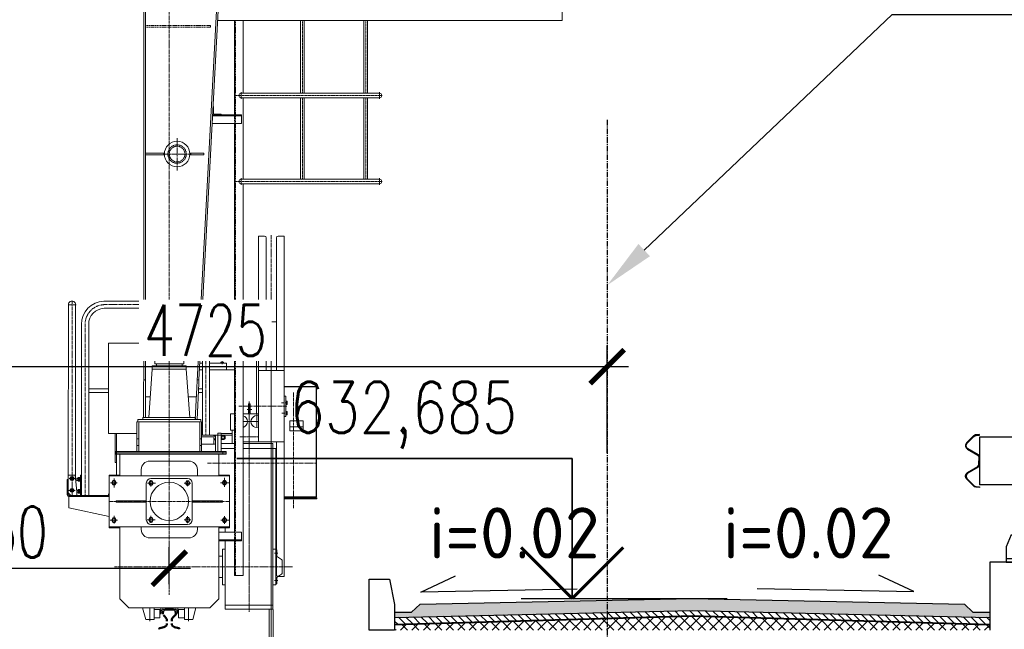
# Model space of a CAD drawing. Header units: millimetres. Extents: x 452087 to 582075, y 10891 to 81641.
# Tile 189 of 256: x 503391 to 509181, y 56541 to 60122. Entities that reach past the tile are written whole.
import ezdxf
from ezdxf import colors
from ezdxf.entities.mleader import LeaderData, LeaderLine
from ezdxf.enums import TextEntityAlignment as Align
from ezdxf.math import Vec2, Vec3

# ---------------------------------------------------------------- set-up
doc = ezdxf.new("R2010")
doc.units = ezdxf.units.MM
for name, pattern in [('CENTER2', [28.575, 19.05, -3.175, 3.175, -3.175]), ('HIDDEN', [9.525, 6.35, -3.175]), ('осевая', [50.8, 31.75, -6.35, 6.35, -6.35])]:
    doc.linetypes.add(name, pattern=pattern)
doc.layers.get('Defpoints').update_dxf_attribs({"color": 8})
for name, color, linetype in [('Con', 6, 'Continuous'), ('Cont', 6, 'Continuous'), ('Hatch', 2, 'Continuous'), ('Hide', 2, 'HIDDEN'), ('ГТО-2_Выноски', 7, 'Continuous'), ('ОЗиМ Оси', 4, 'CENTER2'), ('ОЗИМ_Выноски', 2, 'Continuous'), ('ОСК_Выноски', 7, 'Continuous')]:
    doc.layers.add(name, color=color, linetype=linetype)
for name, color, linetype, lineweight in [('DIM', 7, 'Continuous', 25), ('ГТО-1_Линии', 7, 'Continuous', 25), ('ГТО-1_Линии основные', 3, 'Continuous', 60), ('ГТО-2_Бетон_025', 7, 'Continuous', 25), ('ГТО-2_Оси_025', 6, 'осевая', 25), ('ГТО-2_Текст', 2, 'Continuous', 35), ('ОЗиМ Металл', 1, 'Continuous', 50), ('ОЗиМ Металл тонкий', 221, 'Continuous', 15)]:
    doc.layers.add(name, color=color, linetype=linetype, lineweight=lineweight)
doc.layers.add('Non Print', color=7, linetype='Continuous', plot=False)
doc.layers.add('ГТО-2_Штриховка_018', color=7, linetype='Continuous', lineweight=18, true_color=0x6b6b6b)
doc.styles.add('MOSOBL (isocpeur)', font='isocpeur.ttf')
doc.styles.add('RomanS', font='romans.shx', dxfattribs={"width": 0.7})
doc.dimstyles.new('MOSOBL 1-100 (мм)', dxfattribs={"dimscale": 100, "dimtxt": 3, "dimasz": 2, "dimexe": 1.25, "dimexo": 0.625, "dimtad": 1, "dimdec": 0, "dimzin": 9, "dimtxsty": 'RomanS', "dimblk": 'ARCHTICK', "dimcen": 2.5, "dimdle": 1.25, "dimclrd": 7, "dimclre": 7, "dimclrt": 2, "dimadec": 0, "dimazin": 0, "dimtfac": 1, "dimtdec": 0, "dimtmove": 1, "dimatfit": 3, "dimfxl": 1, "dimtfill": 1, "dimlwd": 25, "dimlwe": 25, "dimarcsym": 0})

# ---------------------------------------------------------------- blocks, each defined once
blk = doc.blocks.new('11-МО-ГОСТ 26804-86')
at = {"layer": 'Non Print', "ltscale": 0.25}
blk.add_line((0, 750), (0, -33.8), dxfattribs=at)
blk.add_lwpolyline([(60, 734), (0, 734), (-30, 734), (-30, 454), (60, 454)], dxfattribs=at)
at = {"layer": 'ГТО-1_Линии', "ltscale": 3}
for p, q in [((-60, 750), (-60, 20)), ((60, 750), (-60, 750)), ((60, 750), (60, 20)), ((60, 734), (260, 734)), ((260, 734), (260, 454)), ((60, 454), (260, 454)), ((-75, 160), (-105, 90)), ((-60, 160), (-75, 160)), ((75, 160), (60, 160)), ((75, 160), (105, 90)), ((-105, 90), (-105, 0)), ((105, 90), (105, 0)), ((105, 20), (-105, 20)), ((105, 0), (-105, 0))]:
    blk.add_line(p, q, dxfattribs=at)
at = {"layer": 'ГТО-1_Линии', "color": 251, "lineweight": 13}
for p, q in [((-52.7, 750), (-52.7, 20)), ((52.7, 750), (52.7, 20)), ((-27, 160), (-27, 20)), ((-27, 160), (-23, 160)), ((-23, 160), (-23, 20)), ((23, 160), (23, 20)), ((27, 160), (23, 160)), ((27, 160), (27, 20)), ((-23, 90), (-27, 90)), ((23, 90), (27, 90))]:
    blk.add_line(p, q, dxfattribs=at)
at = {"layer": 'ГТО-1_Линии'}
for points in [[(260, 594), (260, 614, -0.263604), (269.2, 630.3), (328.8, 666, 0.489321), (332.8, 698.9), (293.5, 737.9, 0.172126), (280.8, 743.9), (260, 746), (260, 750), (281.2, 747.9, -0.172126), (296.3, 740.8), (335.6, 701.7, -0.489321), (330.8, 662.6), (271.3, 626.9, 0.263604), (264, 614), (264, 594)], [(260, 594), (260, 574, 0.263604), (269.2, 557.7), (328.8, 522, -0.489321), (332.8, 489.1), (293.5, 450.1, -0.172126), (280.8, 444.1), (260, 442), (260, 438), (281.2, 440.1, 0.172126), (296.3, 447.2), (335.6, 486.3, 0.489321), (330.8, 525.4), (271.3, 561.1, -0.263604), (264, 574), (264, 594)]]:
    blk.add_lwpolyline(points, format="xyb", dxfattribs=at)
at = {"layer": 'ГТО-1_Линии', "color": 251, "lineweight": 13}
for centre in [(0, 689), (0, 499)]:
    blk.add_circle(centre, 9, dxfattribs=at)
blk = doc.blocks.new('*U472')
at = {"color": 2, "lineweight": 35, "ltscale": 100}
for p, q in [((9.122, 0), (9.122, 8.232)), ((9.122, 8.232), (28.836, 8.232))]:
    blk.add_line(p, q, dxfattribs=at)
at = {"color": 3, "lineweight": 60, "ltscale": 100}
for p, q in [((9.122, 0), (6.122, 3)), ((12.122, 3), (9.122, 0))]:
    blk.add_line(p, q, dxfattribs=at)
at = {"color": 7, "lineweight": 25, "ltscale": 100}
blk.add_line((12.122, 0), (0, 0), dxfattribs=at)
at = {"color": 2, "ltscale": 100, "style": 'RomanS', "width": 0.8, "flags": 8}
for tag, p in [('OTMETKA', (26.526, 11.232)), ('OTMETKA_2', (12.353, 5.232))]:
    blk.add_attdef(tag, text='', height=3, dxfattribs=at).set_placement(p, align=Align.MIDDLE_RIGHT)
blk = doc.blocks.new('krepeg13')
at = {"layer": 'Cont'}
blk.add_lwpolyline([(-5.2, 9), (-10.4, 0), (-5.2, -9), (5.2, -9), (10.4, 0), (5.2, 9)], close=True, dxfattribs=at)
blk = doc.blocks.new('KREPEG14')
at = {"layer": 'Cont'}
for p, q in [((-6.6, 11.3), (-13.1, 0)), ((-13.1, 0), (-6.6, -11.3)), ((6.5, 11.3), (-6.6, 11.3)), ((6.5, -11.3), (13.1, 0)), ((13.1, 0), (6.5, 11.3)), ((-6.6, -11.3), (6.5, -11.3))]:
    blk.add_line(p, q, dxfattribs=at)
blk = doc.blocks.new('Кран козловой 2')
at = {"layer": 'Con', "color": 7, "lineweight": 0}
for p, q in [((445624.3, 236281.7), (445624.3, 236287.7)), ((445330, 235550.7), (445330, 235510.9)), ((445624.3, 234313.7), (445624.3, 234307.7))]:
    blk.add_line(p, q, dxfattribs=at)
at = {"layer": 'Defpoints', "color": 7, "linetype": 'ByBlock', "lineweight": 0}
for p in [(445669.3, 236297.7), (445669.3, 234297.7)]:
    blk.add_point(p, dxfattribs=at)
at = {"layer": 'DIM', "color": 7, "lineweight": 0}
for p, q in [((445236, 237525.7), (445236, 237533.7)), ((445378.3, 237549.7), (445378.3, 237008.9)), ((445196.8, 236775.7), (445196.8, 236783.7)), ((444400.3, 234867.3), (444394.3, 234867.3))]:
    blk.add_line(p, q, dxfattribs=at)
at = {"layer": 'Hatch', "color": 7, "lineweight": 0}
for p, q in [((444854.3, 236783.7), (444965.5, 236783.7)), ((444854.3, 236775.7), (444965.4, 236775.7)), ((445115.2, 236783.7), (445197.2, 236783.7)), ((445115.2, 236775.7), (445196.8, 236775.7))]:
    blk.add_line(p, q, dxfattribs=at)
at = {"layer": 'Hide', "color": 7, "lineweight": 0}
for p, q in [((445383.3, 237563.7), (445383.3, 235952.7)), ((444854.3, 237533.7), (445236, 237533.7)), ((444854.3, 237525.7), (445236, 237525.7)), ((445378.3, 237008.9), (445378.3, 236958.9)), ((445383.3, 235952.7), (445383.3, 234303.7)), ((445378.3, 235758.9), (445378.3, 235708.9)), ((445290.8, 234893.7), (445290.8, 234888.7)), ((444697.8, 234588.7), (444697.8, 234583.7)), ((445290.8, 234588.7), (445290.8, 234583.7)), ((445378.3, 234557.9), (445378.3, 234507.9))]:
    blk.add_line(p, q, dxfattribs=at)
for radius in [54, 46]:
    blk.add_circle((445040.3, 236779.4), radius, dxfattribs=at)
at = {"layer": 'ОЗиМ Металл тонкий', "lineweight": 0}
for p, q in [((445394.3, 239983.7), (445184.5, 235964.2)), ((444844.3, 239533.7), (444844.3, 236456.8)), ((444854.3, 239533.7), (444854.3, 235942.4)), ((445380.9, 239533.5), (445194.5, 235965.1)), ((447304.3, 237563.7), (447304.3, 237803.7)), ((447304.3, 237563.7), (445278, 237563.7)), ((445378.3, 237563.7), (445378.3, 237224.5)), ((445428.3, 237563.7), (445428.3, 237136.8)), ((445766.7, 237563.7), (445766.7, 237136.8)), ((445788, 237563.7), (445788, 237136.8)), ((446138.6, 237563.7), (446138.6, 237136.8)), ((446159.9, 237563.7), (446159.9, 237136.8)), ((445378.3, 237224.5), (445378.3, 237008.9)), ((445416.7, 237136.8), (446230.1, 237136.8)), ((445416.7, 237110), (446230.1, 237110)), ((445428.3, 237143.4), (445428.3, 237136.8)), ((445428.3, 237110), (445428.3, 236631.3)), ((445766.7, 237110), (445766.7, 236631.3)), ((445788, 237110), (445788, 236631.3)), ((446138.6, 237110), (446138.6, 236631.3)), ((446159.9, 237110), (446159.9, 236631.3)), ((445251.7, 237058.9), (445246.4, 236959.1)), ((445252.2, 237058.9), (445251.7, 237058.9)), ((445254, 237057.1), (445254, 237019.4)), ((445418.3, 237003.9), (445248.8, 237003.9)), ((445418.3, 237008.9), (445249, 237008.9)), ((445299, 237008.9), (445249, 237008.9)), ((445259.5, 237013.9), (445297.2, 237013.9)), ((445299, 237012.1), (445299, 237008.9)), ((445418.3, 237008.9), (445418.3, 236958.9)), ((445418.3, 236958.9), (445246.4, 236958.9)), ((445378.3, 236958.9), (445378.3, 236188)), ((445378.3, 236958.9), (445378.3, 235957.4)), ((445416.7, 236631.3), (446230.1, 236631.3)), ((445416.7, 236604.5), (446230.1, 236604.5)), ((445428.3, 236604.5), (445428.3, 235939.5)), ((445428.3, 236604.5), (445428.3, 236597.9)), ((445428.3, 236604.5), (445428.3, 236597.9)), ((445698.3, 236604.5), (446132.3, 236604.5)), ((444844.3, 236456.8), (444844.3, 235953)), ((444854.3, 236456.8), (444854.3, 236453.3)), ((445519.3, 236297.7), (445519.3, 236281.7)), ((445519.3, 236297.7), (445554.3, 236297.7)), ((445519.3, 236281.7), (445519.3, 235087.7)), ((445564.3, 236287.7), (445564.3, 236281.7)), ((445564.3, 236281.7), (445564.3, 235507.7)), ((445624.3, 236281.7), (445624.3, 235507.7)), ((445634.3, 236297.7), (445669.3, 236297.7)), ((445669.3, 236297.7), (445669.3, 236281.7)), ((445669.3, 236281.7), (445669.3, 235369.7)), ((444844.3, 235953), (444844.3, 235634.7)), ((444854.3, 235942.4), (444854.3, 235634.7)), ((445184.5, 235964.2), (445167.3, 235634.7)), ((445194.5, 235965.1), (445177.3, 235634.7)), ((445378.3, 235957.4), (445378.3, 235758.9)), ((445378.3, 235949.8), (445378.3, 235758.9)), ((445428.3, 235939.5), (445428.3, 234303.7)), ((444401.5, 235894.4), (444400.3, 234899.3)), ((444443.5, 235894.4), (444443.5, 234866.4)), ((444608.9, 235915.6), (444844.3, 235915.6)), ((444611.3, 235873.6), (444844.3, 235873.6)), ((444894.3, 235833.7), (444894.3, 235793.7)), ((444894.3, 235833.7), (445094.3, 235833.7)), ((444914.3, 235853.7), (445074.3, 235853.7)), ((445094.3, 235793.7), (445094.3, 235833.7)), ((444478.3, 235778.7), (444478.3, 234773.3)), ((444520.3, 235778.7), (444520.3, 235378.3)), ((444894.3, 235793.7), (445094.3, 235793.7)), ((444909.3, 235793.7), (444909.3, 235547.7)), ((445079.3, 235547.7), (445079.3, 235793.7)), ((445418.3, 235758.9), (445183.8, 235758.9)), ((445189.1, 235778.7), (445189.1, 235758.9)), ((445231.1, 235778.7), (445231.1, 235758.9)), ((445418.3, 235758.9), (445418.3, 235708.9)), ((445506.7, 235775.5), (445428.3, 235775.5)), ((445506.7, 235775.5), (445506.7, 235252.2)), ((445564.3, 235794.6), (445624.3, 235794.6)), ((445418.3, 235708.9), (445181.2, 235708.9)), ((445418.3, 235753.9), (445183.5, 235753.9)), ((445189.1, 235708.9), (445189.1, 235127.7)), ((445231.1, 235708.9), (445231.1, 235127.7)), ((445378.3, 235708.9), (445378.3, 234557.9)), ((445378.3, 235708.9), (445378.3, 234557.9)), ((444636.3, 235667.7), (444844.3, 235667.7)), ((444636.3, 235667.7), (444636.3, 235137.7)), ((444844.3, 235634.7), (444844.3, 235453.7)), ((444854.3, 235634.7), (444854.3, 235230.7)), ((445167.3, 235634.7), (445145.7, 235220.7)), ((445177.3, 235634.7), (445167.9, 235453.9)), ((444894.3, 235535.7), (444894.3, 235515.7)), ((444894.3, 235535.7), (445094.3, 235535.7)), ((444909.3, 235547.7), (445079.3, 235547.7)), ((444919.3, 235547.7), (444919.3, 235535.7)), ((445069.3, 235535.7), (445069.3, 235547.7)), ((445094.3, 235515.7), (445094.3, 235535.7)), ((445189.1, 235550.7), (445172.9, 235550.7)), ((445330, 235550.7), (445231.1, 235550.7)), ((445313.7, 235550.7), (445297, 235550.7)), ((445297.9, 235557.5), (445297.9, 235552.3)), ((445297.9, 235557.5), (445312.9, 235557.5)), ((445297.9, 235552.3), (445312.9, 235552.3)), ((445298.5, 235552.3), (445298.5, 235550.7)), ((445301.4, 235557.5), (445301.4, 235552.3)), ((445307, 235552.3), (445303.6, 235550.7)), ((445309.4, 235557.5), (445309.4, 235552.3)), ((445312.2, 235552.3), (445312.2, 235550.7)), ((445312.9, 235557.5), (445312.9, 235552.3)), ((445330, 235547.7), (445330, 235550.7)), ((444894.3, 235515.7), (444874.3, 235230.7)), ((444894.3, 235515.7), (445094.3, 235515.7)), ((445114.3, 235230.7), (445094.3, 235515.7)), ((445170.9, 235510.9), (445189.1, 235510.9)), ((445231.1, 235510.9), (445325.4, 235510.9)), ((445325.4, 235510.9), (445378.3, 235510.9)), ((445519.3, 235507.7), (445669.3, 235507.7)), ((444842.3, 235433.7), (444844.3, 235453.7)), ((444842.3, 235433.7), (444842.3, 235230.7)), ((444844.3, 235453.7), (444854.3, 235453.7)), ((445168.7, 235432.1), (445157.7, 235220.7)), ((445167.9, 235453.9), (445157.8, 235453.9)), ((445167.9, 235453.9), (445168.7, 235432.1)), ((445864.5, 235414.7), (445669.3, 235414.7)), ((445864.5, 235412.7), (445669.3, 235412.7)), ((445857.5, 235412.7), (445857.5, 234759.7)), ((445859.5, 235412.7), (445859.5, 234764.7)), ((445864.5, 235414.7), (445864.5, 235412.7)), ((444520.3, 235399.3), (444636.3, 235399.3)), ((444520.3, 235378.3), (444520.3, 234773.3)), ((444636.3, 235378.3), (444520.3, 235378.3)), ((444854.3, 235353.7), (444883, 235353.7)), ((445105.7, 235353.7), (445152.6, 235353.7)), ((445189.1, 235378.3), (445165.9, 235378.3)), ((445167, 235399.3), (445189.1, 235399.3)), ((445669.3, 235297.7), (445669.3, 235369.7)), ((445669.3, 235357.7), (445679.3, 235357.7)), ((445669.3, 235357.7), (445679.3, 235357.7)), ((445679.3, 235297.7), (445679.3, 235357.7)), ((445469.5, 235312.6), (445459.5, 235312.6)), ((445459.5, 235312.6), (445459.5, 235252.7)), ((445469.5, 235312.6), (445469.5, 235252.7)), ((445669.3, 234313.7), (445669.3, 235297.7)), ((445681.3, 235327), (445679.3, 235327)), ((445681.3, 235315.7), (445679.3, 235320.2)), ((445681.3, 235309.1), (445679.3, 235309.1)), ((445679.3, 235297.7), (445679.3, 235237.7)), ((445687.8, 235327.4), (445681.3, 235327.4)), ((445681.3, 235308.7), (445681.3, 235327.4)), ((445687.8, 235323.1), (445681.3, 235323.1)), ((445687.8, 235313.1), (445681.3, 235313.1)), ((445687.8, 235308.7), (445681.3, 235308.7)), ((445687.8, 235308.7), (445687.8, 235327.4)), ((445354.5, 235252.7), (445378.3, 235252.7)), ((445354.5, 235252.7), (445354.5, 235156.7)), ((445428.3, 235252.7), (445464.5, 235252.7)), ((445519.3, 235252.7), (445428.3, 235252.7)), ((445669.3, 235237.7), (445679.3, 235237.7)), ((445681.3, 235266.2), (445679.3, 235266.2)), ((445681.3, 235254.8), (445679.3, 235259.3)), ((445681.3, 235248.3), (445679.3, 235248.3)), ((445687.8, 235266.6), (445681.3, 235266.6)), ((445681.3, 235247.9), (445681.3, 235266.6)), ((445687.8, 235262.2), (445681.3, 235262.2)), ((445687.8, 235252.2), (445681.3, 235252.2)), ((445687.8, 235247.9), (445681.3, 235247.9)), ((445687.8, 235247.9), (445687.8, 235266.6)), ((444809.3, 235206.7), (444804.3, 235206.7)), ((444804.3, 235206.7), (444804.3, 235106.7)), ((444809.3, 235220.7), (444809.3, 235206.7)), ((444809.3, 235220.7), (445179.3, 235220.7)), ((444814.3, 235206.7), (444814.3, 235106.7)), ((444814.3, 235206.7), (445174.3, 235206.7)), ((444839.3, 235230.7), (444839.3, 235220.7)), ((444839.3, 235230.7), (445149.3, 235230.7)), ((445149.3, 235220.7), (445149.3, 235230.7)), ((445174.3, 235206.7), (445174.3, 235106.7)), ((445179.3, 235220.7), (445179.3, 235206.7)), ((445179.3, 235206.7), (445184.3, 235206.7)), ((445184.3, 235206.7), (445184.3, 235106.7)), ((445702.5, 235212.7), (445702.5, 235152.7)), ((445702.5, 235212.7), (445782.5, 235212.7)), ((445782.5, 235212.7), (445782.5, 235152.7)), ((444636.3, 235137.7), (444804.3, 235137.7)), ((444675.6, 235137.7), (444675.6, 234967.7)), ((444683.6, 235137.7), (444683.6, 234967.7)), ((445364.5, 235127.7), (445184.3, 235127.7)), ((445256.5, 235125.7), (445265.5, 235125.7)), ((445256.5, 235125.7), (445256.5, 235101.7)), ((445256.5, 235121.7), (445265.5, 235121.7)), ((445265.5, 235128.7), (445265.5, 235031.7)), ((445265.5, 235128.7), (445279.5, 235128.7)), ((445279.5, 235138.7), (445279.5, 235031.7)), ((445279.5, 235138.7), (445299.5, 235138.7)), ((445364.5, 235137.7), (445299.4, 235137.7)), ((445299.5, 235138.7), (445299.5, 235031.7)), ((445299.5, 235124.7), (445303, 235124.7)), ((445303, 235125.7), (445318, 235125.7)), ((445303, 235125.7), (445303, 235101.6)), ((445303, 235121.7), (445323, 235121.7)), ((445318, 235125.7), (445318, 235101.6)), ((445323, 235121.7), (445323, 235105.7)), ((445354.5, 235156.7), (445384.5, 235156.7)), ((445364.5, 235156.7), (445364.5, 235079.7)), ((445702.5, 235177.7), (445782.5, 235177.7)), ((445702.5, 235177.7), (445782.5, 235177.7)), ((445702.5, 235152.7), (445782.5, 235152.7)), ((444814.3, 235106.7), (444804.3, 235106.7)), ((444804.3, 235106.7), (444804.3, 235066.7)), ((444814.3, 235066.7), (444804.3, 235066.7)), ((444804.3, 235066.7), (444804.3, 235031.7)), ((444814.3, 235106.7), (444814.3, 235066.7)), ((444814.3, 235066.7), (444814.3, 235031.7)), ((445174.3, 235106.7), (445184.3, 235106.7)), ((445174.3, 235106.7), (445174.3, 235066.7)), ((445174.3, 235066.7), (445184.3, 235066.7)), ((445174.3, 235066.7), (445174.3, 235031.7)), ((445250.8, 235117.7), (445184.3, 235117.7)), ((445184.3, 235106.7), (445184.3, 235066.7)), ((445184.3, 235075.7), (445260.5, 235075.7)), ((445184.3, 235066.7), (445184.3, 235031.7)), ((445256.5, 235105.7), (445265.5, 235105.7)), ((445256.5, 235101.7), (445265.5, 235101.7)), ((445256.5, 235095.7), (445256.5, 235075.7)), ((445257.8, 235101.7), (445257.8, 235095.7)), ((445299.5, 235112.2), (445303, 235115.2)), ((445299.5, 235102.7), (445303, 235102.7)), ((445299.5, 235079.7), (445378.3, 235079.7)), ((445303, 235105.7), (445323, 235105.7)), ((445303, 235101.6), (445318, 235101.6)), ((445318, 235119.7), (445323, 235119.7)), ((445318, 235107.7), (445323, 235107.7)), ((445512.2, 235087.7), (445428.3, 235087.7)), ((445428.3, 235079.7), (445603.5, 235079.7)), ((445512.2, 235087.7), (445544.5, 235087.7)), ((445519.3, 235087.7), (445669.3, 235087.7)), ((445603.5, 235079.7), (445603.5, 234353.7)), ((445624.3, 234313.7), (445624.3, 235087.7)), ((444679.3, 235031.7), (444679.3, 235023.7)), ((444679.3, 235031.7), (445309.3, 235031.7)), ((444679.3, 235023.7), (444679.3, 235015.7)), ((444679.3, 235023.7), (445309.3, 235023.7)), ((444679.3, 235023.7), (445309.3, 235023.7)), ((444679.3, 235015.7), (445309.3, 235015.7)), ((444703.8, 235015.7), (444703.8, 234888.7)), ((445284.8, 235015.7), (445284.8, 234888.7)), ((445299.5, 235049.7), (445378.3, 235049.7)), ((445309.3, 235031.7), (445309.3, 235023.7)), ((445309.3, 235031.7), (445329.3, 235031.7)), ((445309.3, 235023.7), (445309.3, 235015.7)), ((445309.3, 235023.7), (445329.3, 235023.7)), ((445309.3, 235023.7), (445329.3, 235023.7)), ((445309.3, 235015.7), (445329.3, 235015.7)), ((445329.3, 235031.7), (445329.3, 235023.7)), ((445329.3, 235023.7), (445329.3, 235015.7)), ((445428.3, 235049.7), (445621.5, 235049.7)), ((445621.5, 234458.7), (445621.5, 235049.7)), ((444683.6, 234967.7), (444675.6, 234967.7)), ((444683.6, 234967.7), (444683.6, 234893.7)), ((445109.3, 234975.7), (444879.3, 234975.7)), ((445624.3, 234982.7), (445621.5, 234982.7)), ((444400.3, 234794.3), (444400.3, 234899.3)), ((444440.8, 234893.3), (444400.3, 234893.3)), ((444450.2, 234797.6), (444440.8, 234893.3)), ((444472.3, 234893.3), (444472.3, 234773.3)), ((444472.3, 234893.3), (444472.3, 234773.3)), ((444478.3, 234893.3), (444472.3, 234893.3)), ((444478.3, 234893.3), (444472.3, 234893.3)), ((444640.8, 234893.7), (444703.8, 234893.7)), ((444640.8, 234893.7), (444640.8, 234583.7)), ((444829.3, 234925.7), (444829.3, 234888.7)), ((445159.3, 234888.7), (445159.3, 234925.7)), ((445284.8, 234893.7), (445347.8, 234893.7)), ((445347.8, 234893.7), (445347.8, 234583.7)), ((445624.3, 234944.7), (445621.5, 234944.7)), ((445621.5, 234891.7), (445621.5, 234772.7)), ((445621.5, 234891.7), (445624.3, 234891.7)), ((444394.3, 234867.3), (444394.3, 234777.3)), ((444394.3, 234789.3), (444394.3, 234867.3)), ((444394.3, 234867.3), (444400.3, 234867.3)), ((444400.3, 234873.3), (444400.3, 234777.3)), ((444400.3, 234789.3), (444400.3, 234873.3)), ((444450.6, 234862.2), (444450.6, 234874.3)), ((444458.5, 234874.3), (444450.6, 234874.3)), ((444450.6, 234872.7), (444458.5, 234872.7)), ((444450.6, 234863.8), (444458.5, 234863.8)), ((444458.5, 234862.2), (444450.6, 234862.2)), ((444458.5, 234879.1), (444469.3, 234879.1)), ((444458.5, 234879.1), (444458.5, 234868.3)), ((444458.5, 234874.3), (444458.5, 234862.2)), ((444458.5, 234873.7), (444469.3, 234873.7)), ((444458.5, 234857.5), (444458.5, 234868.3)), ((444458.5, 234862.9), (444469.3, 234862.9)), ((444458.5, 234857.5), (444469.3, 234857.5)), ((444469.2, 234870.3), (444472.3, 234865.7)), ((444469.3, 234879.1), (444469.3, 234868.3)), ((444472.3, 234877.3), (444469.3, 234877.3)), ((444469.3, 234857.5), (444469.3, 234868.3)), ((444472.3, 234859.3), (444469.3, 234859.3)), ((444472.3, 234859.3), (444472.3, 234877.3)), ((444640.8, 234888.7), (445347.8, 234888.7)), ((444859.3, 234846.7), (444859.3, 234630.7)), ((445102.3, 234873.7), (444886.3, 234873.7)), ((445129.3, 234846.7), (445129.3, 234630.7)), ((444400.3, 234788.3), (444415.3, 234773.3)), ((444450.2, 234797.6), (444450.2, 234773.3)), ((444450.6, 234792.2), (444450.6, 234804.3)), ((444458.5, 234804.3), (444450.6, 234804.3)), ((444450.6, 234802.7), (444458.5, 234802.7)), ((444450.6, 234793.8), (444458.5, 234793.8)), ((444458.5, 234792.2), (444450.6, 234792.2)), ((444458.5, 234809.1), (444469.3, 234809.1)), ((444458.5, 234809.1), (444458.5, 234798.3)), ((444458.5, 234804.3), (444458.5, 234792.2)), ((444458.5, 234803.7), (444469.3, 234803.7)), ((444458.5, 234787.5), (444458.5, 234798.3)), ((444458.5, 234792.9), (444469.3, 234792.9)), ((444458.5, 234787.5), (444469.3, 234787.5)), ((444469.2, 234800.3), (444472.3, 234795.7)), ((444469.3, 234809.1), (444469.3, 234798.3)), ((444472.3, 234807.3), (444469.3, 234807.3)), ((444469.3, 234787.5), (444469.3, 234798.3)), ((444472.3, 234789.3), (444469.3, 234789.3)), ((444472.3, 234789.3), (444472.3, 234807.3)), ((444636.3, 234783.3), (444636.3, 234773.3)), ((444640.8, 234773.3), (444404.3, 234773.3)), ((444640.8, 234767.3), (444404.3, 234767.3)), ((444404.3, 234767.3), (444404.3, 234700.7)), ((444681.8, 234742.7), (444681.8, 234734.7)), ((444859.3, 234742.7), (444681.8, 234742.7)), ((444859.3, 234734.7), (444681.8, 234734.7)), ((445306.8, 234742.7), (445129.3, 234742.7)), ((445306.8, 234734.7), (445129.3, 234734.7)), ((445306.8, 234742.7), (445306.8, 234734.7)), ((445857.5, 234764.7), (445669.3, 234764.7)), ((445669.3, 234759.7), (445862.5, 234759.7)), ((445669.3, 234753.7), (445862.5, 234753.7)), ((445822.5, 234760.7), (445822.5, 234759.7)), ((445825.5, 234763.7), (445848.5, 234763.7)), ((445859.5, 234764.7), (445857.5, 234764.7)), ((445862.5, 234759.7), (445862.5, 234753.7)), ((444640.8, 234650.5), (444404.3, 234700.8)), ((445102.3, 234603.7), (444886.3, 234603.7)), ((444640.8, 234588.7), (444859.3, 234588.7)), ((444640.8, 234583.7), (444703.8, 234583.7)), ((444703.8, 234588.7), (444703.8, 234165.7)), ((444829.3, 234588.7), (444829.3, 234573.7)), ((444859.3, 234588.7), (445347.8, 234588.7)), ((445159.3, 234573.7), (445159.3, 234588.7)), ((445284.8, 234588.7), (445284.8, 234165.7)), ((445284.8, 234583.7), (445347.8, 234583.7)), ((445418.3, 234557.9), (445285.3, 234557.9)), ((445322.5, 234583.7), (445322.5, 234557.9)), ((445418.3, 234557.9), (445418.3, 234507.9)), ((445109.3, 234523.7), (444879.3, 234523.7)), ((445418.3, 234512.9), (445285.3, 234512.9)), ((445418.3, 234507.9), (445285.3, 234507.9)), ((445322.5, 234507.9), (445322.5, 234105.7)), ((445378.3, 234507.9), (445378.3, 234303.7)), ((445378.3, 234507.9), (445378.3, 234303.7)), ((445307.5, 234458.7), (445307.5, 234248.7)), ((445307.5, 234458.7), (445307.5, 234248.7)), ((445307.5, 234458.7), (445322.5, 234458.7)), ((445307.5, 234458.7), (445322.5, 234458.7)), ((445603.5, 234458.7), (445621.5, 234458.7)), ((445621.5, 234458.7), (445621.5, 234248.7)), ((445621.5, 234458.7), (445621.5, 234248.7)), ((445621.5, 234453.7), (445627.5, 234453.7)), ((445627.5, 234453.7), (445627.5, 234416.4)), ((445284.8, 234416.2), (445307.5, 234416.2)), ((445629.8, 234412.2), (445653.5, 234397)), ((445658.5, 234387.7), (445658.5, 234353.7)), ((445603.5, 234353.7), (445603.5, 234105.7)), ((445629.8, 234295.2), (445653.5, 234310.5)), ((445658.5, 234319.7), (445658.5, 234353.7)), ((445669.3, 234297.7), (445669.3, 234313.7)), ((445284.8, 234291.2), (445307.5, 234291.2)), ((445428.3, 234303.7), (445378.3, 234303.7)), ((445621.5, 234253.7), (445627.5, 234253.7)), ((445627.5, 234253.7), (445627.5, 234291)), ((445634.3, 234297.7), (445669.3, 234297.7)), ((445307.5, 234248.7), (445322.5, 234248.7)), ((445307.5, 234248.7), (445322.5, 234248.7)), ((445603.5, 234248.7), (445621.5, 234248.7)), ((444755.8, 234113.7), (444703.8, 234165.7)), ((445232.8, 234113.7), (445284.8, 234165.7)), ((444755.8, 234113.7), (445232.8, 234113.7)), ((444837.6, 234113.7), (444855.8, 234045.7)), ((444905.8, 234113.7), (444905.8, 234045.7)), ((444939.3, 234103.7), (444905.8, 234103.7)), ((444939.3, 234103.7), (444939.3, 234053.7)), ((444944.3, 234113.7), (444944.3, 234078.7)), ((444944.3, 234078.7), (444948.1, 234097.3)), ((444955.9, 234113.7), (444955.9, 234103.7)), ((444955.9, 234103.7), (445032.8, 234103.7)), ((445032.8, 234113.7), (445032.8, 234103.7)), ((445044.3, 234078.7), (445040.6, 234097.3)), ((445044.3, 234113.7), (445044.3, 234078.7)), ((445049.3, 234103.7), (445049.3, 234053.7)), ((445082.8, 234103.7), (445049.3, 234103.7)), ((445082.8, 234113.7), (445082.8, 234045.7)), ((445151.1, 234113.7), (445132.8, 234045.7)), ((445322.5, 234129.1), (445603.5, 234129.1)), ((445322.5, 234105.7), (445603.5, 234105.7)), ((445582.6, 234103.7), (445582.6, 233834)), ((445606.1, 234103.7), (445606.1, 233834)), ((444905.8, 234045.7), (444855.8, 234045.7)), ((444939.3, 234053.7), (444905.8, 234053.7)), ((444939.3, 234078.7), (444944.3, 234078.7)), ((445044.3, 234078.7), (445049.3, 234078.7)), ((445082.8, 234053.7), (445049.3, 234053.7)), ((445132.8, 234045.7), (445082.8, 234045.7))]:
    blk.add_line(p, q, dxfattribs=at)
for centre, radius in [((445040.3, 236779.4), 75), ((444422.3, 234873.4), 6), ((444994.3, 234738.7), 112.5), ((444422.3, 234803.3), 6)]:
    blk.add_circle(centre, radius, dxfattribs=at)
for centre, radius, start, end in [((445416.7, 237123.4), 13.4, 90, 270), ((446230.1, 237123.4), 13.4, 270, 90), ((445252.2, 237057.1), 1.8, 0, 90), ((445259.5, 237019.4), 5.5, 180, 270), ((445297.2, 237012.1), 1.8, 0, 90), ((445416.7, 236617.9), 13.4, 90, 270), ((446230.1, 236617.9), 13.4, 270, 90), ((445554.3, 236287.7), 10, 0, 90), ((445634.3, 236287.7), 10, 90, 180), ((444422.5, 235894.6), 21, 359.59588, 180.78559), ((444615.3, 235778.7), 137, 92.71109, 180), ((444615.3, 235778.7), 95, 92.45739, 180), ((445094.1, 235778.7), 137, 0, 45.62526), ((444914.3, 235833.7), 20, 90, 180), ((445074.3, 235833.7), 20, 0, 90), ((445094.1, 235778.7), 95, 0, 14.56804), ((445419.5, 235207.7), 35, 284.5661, 75.4339), ((445509.5, 235207.7), 35, 73.73573, 286.26427), ((445260.5, 235080.7), 5, 270, 359.93519), ((444879.3, 234925.7), 50, 90, 180), ((445109.3, 234925.7), 50, 0, 90), ((444422.3, 234873.4), 4, 90, 359.84382), ((444886.3, 234846.7), 27, 90, 180), ((445102.3, 234846.7), 27, 0, 90), ((444404.3, 234777.3), 10, 180, 270), ((444404.3, 234777.3), 4, 180, 270), ((444422.3, 234803.4), 4, 90, 359.84382), ((445637.5, 234769.7), 16, 180, 214.42662), ((445825.5, 234760.7), 3, 90, 180), ((445848.5, 234768.7), 5, 270, 306.8699), ((444886.3, 234630.7), 27, 180, 270), ((445102.3, 234630.7), 27, 270, 0), ((444879.3, 234573.7), 50, 180, 270), ((445109.3, 234573.7), 50, 270, 0), ((445632.5, 234416.4), 5, 180, 237.17146), ((445647.5, 234387.7), 11, 0, 57.17146), ((445647.5, 234319.7), 11, 302.82854, 0), ((445634.3, 234307.7), 10, 180, 270), ((445632.5, 234291), 5, 122.82854, 180), ((444955.9, 234095.7), 8, 90, 168.69007), ((445032.8, 234095.7), 8, 11.30993, 90)]:
    blk.add_arc(centre, radius, start, end, dxfattribs=at)
at = {"layer": 'ОЗиМ Оси', "color": 7, "lineweight": 0}
for p, q in [((444994.3, 242908.5), (444994.3, 234190.3)), ((445040.3, 236682.9), (445040.3, 236876.5)), ((445122.4, 236779.4), (444958.2, 236779.4)), ((445594.3, 234630.2), (445594.3, 236302.1)), ((445594.3, 233798.1), (445594.3, 235966.8)), ((445594.3, 233797.7), (445594.3, 235966.3)), ((444400.1, 235894.4), (444446.3, 235894.4)), ((444422.3, 234777.8), (444422.3, 235920.5)), ((444610.1, 235894.6), (444844.3, 235894.6)), ((445594.3, 235905), (445594.3, 233688.2)), ((444499.3, 235778.7), (444499.3, 234773.3)), ((445210, 235783.2), (445210, 235758.9)), ((445210, 235708.9), (445210.1, 235127.7)), ((445305.4, 235545.4), (445305.4, 235562.4)), ((445724.5, 234698.3), (445724.5, 235380.5)), ((445403.9, 235297.7), (445686.8, 235297.7)), ((445653.6, 235318.1), (445687.8, 235318.1)), ((445655.4, 235257.2), (445687.8, 235257.2)), ((445219.5, 234963.7), (445857.9, 234963.7)), ((444443.1, 234873.3), (444406.5, 234873.4)), ((444456.5, 234868.3), (444472.3, 234868.3)), ((444440.9, 234803.3), (444401.8, 234803.3)), ((444456.5, 234798.3), (444472.3, 234798.3)), ((444640.8, 234738.7), (445347.8, 234738.7)), ((445613.2, 234433.7), (445635.3, 234433.7)), ((444671.3, 234353.7), (445720.2, 234353.7)), ((445613.2, 234273.7), (445635.3, 234273.7))]:
    blk.add_line(p, q, dxfattribs=at)
at = {"layer": 'ОЗиМ Оси', "color": 7, "lineweight": 0, "ltscale": 0.3}
for p, q in [((445777.4, 237563.7), (445777.4, 237136.8)), ((446149.2, 237563.7), (446149.2, 237136.8)), ((445388.3, 237123.4), (446243.5, 237123.4)), ((445777.4, 237110), (445777.4, 236631.3)), ((446149.2, 237110), (446149.2, 236631.3)), ((445388.3, 236617.9), (446243.5, 236617.9))]:
    blk.add_line(p, q, dxfattribs=at)
at = {"layer": 'ОЗиМ Оси', "color": 7, "linetype": 'Continuous', "lineweight": 0}
for p, q in [((445416.7, 237143.4), (445416.7, 237103.4)), ((446230.1, 237143.4), (446230.1, 237103.4)), ((445416.7, 236637.9), (445416.7, 236597.9)), ((446230.1, 236637.9), (446230.1, 236597.9))]:
    blk.add_line(p, q, dxfattribs=at)
at = {"layer": 'ОЗиМ Оси', "color": 7, "lineweight": 0, "ltscale": 0.5}
for p, q in [((445464.5, 235326.1), (445464.5, 234090.1)), ((445451.9, 235277.7), (445480.2, 235277.7)), ((445509.5, 235252.7), (445509.5, 235172.7)), ((445428.3, 235207.7), (445464.5, 235207.7)), ((445464.5, 235207.7), (445519.3, 235207.7)), ((445409.7, 235117.7), (445519.3, 235117.7)), ((444649.4, 234848.7), (444688.9, 234848.7)), ((444669.3, 234873.3), (444669.3, 234820.8)), ((444913.1, 234846.7), (444866.2, 234846.7)), ((444886.3, 234862.7), (444886.3, 234826.7)), ((445120.2, 234846.7), (445080.9, 234846.7)), ((445102.3, 234861.9), (445102.3, 234827.7)), ((445295.2, 234848.7), (445347.8, 234848.7)), ((445319.3, 234877.6), (445319.3, 234823.9)), ((444645.9, 234628.7), (444689.6, 234628.7)), ((444669.3, 234653.2), (444669.3, 234608.3)), ((444911.6, 234630.7), (444864.7, 234630.7)), ((444886.3, 234654.5), (444886.3, 234612.3)), ((445120.2, 234630.7), (445080.9, 234630.7)), ((445102.3, 234652.6), (445102.3, 234611.7)), ((445296.7, 234628.7), (445347.8, 234628.7)), ((445319.3, 234652.7), (445319.3, 234607.5))]:
    blk.add_line(p, q, dxfattribs=at)
at = {"layer": 'ОЗиМ Оси', "color": 7, "lineweight": 0, "ltscale": 0.05}
for p, q in [((444880.8, 234113.7), (444880.8, 234034.1)), ((445107.8, 234113.7), (445107.8, 234035.5))]:
    blk.add_line(p, q, dxfattribs=at)
at = {"layer": 'ОЗиМ Оси', "color": 7, "lineweight": 0}
for centre, start, end in [((444615.3, 235778.7), 92.6072, 180), ((445094.1, 235778.7), 2.21879, 35.6759)]:
    blk.add_arc(centre, 116, start, end, dxfattribs=at)
at = {"layer": 'Hatch', "color": 7, "lineweight": 0}
for p in [(444669.3, 234848.7), (445319.3, 234848.7), (444669.3, 234628.7), (445319.3, 234628.7)]:
    blk.add_blockref('KREPEG14', p, dxfattribs=at)
at = {"layer": 'ОЗиМ Металл тонкий', "lineweight": 0, "xscale": -1}
for p in [(444422.3, 234873.4), (444422.3, 234803.4)]:
    blk.add_blockref('krepeg13', p, dxfattribs=at)
at = {"layer": 'ОЗиМ Металл тонкий', "lineweight": 0}
for p in [(444886.3, 234846.7), (445102.3, 234846.7), (444886.3, 234630.7), (445102.3, 234630.7)]:
    blk.add_blockref('KREPEG14', p, dxfattribs=at)
blk = doc.blocks.new('_ArchTick')
at = {"color": 0, "linetype": 'ByBlock', "const_width": 0.15}
blk.add_lwpolyline([(-0.5, -0.5), (0.5, 0.5)], dxfattribs=at)
blk = doc.blocks.new('*D720')
at = {"color": 7, "lineweight": 25, "transparency": 16777216}
for p, q in [((502120.6, 56446.3), (502120.6, 57024.3)), ((504270.6, 56806.3), (504270.6, 57024.3)), ((501995.6, 56899.3), (504395.6, 56899.3))]:
    blk.add_line(p, q, dxfattribs=at)
at = {"layer": 'Defpoints', "color": 0, "transparency": 16777216}
for p in [(504270.6, 56899.3), (504270.6, 56743.8), (502120.6, 56383.8)]:
    blk.add_point(p, dxfattribs=at)
at = {"color": 7, "lineweight": 25, "transparency": 16777216, "xscale": 200, "yscale": 200, "zscale": 200, "rotation": 180}
blk.add_blockref('_ArchTick', (502120.6, 56899.3), dxfattribs=at)
at = {"color": 7, "lineweight": 25, "transparency": 16777216, "xscale": 200, "yscale": 200, "zscale": 200}
blk.add_blockref('_ArchTick', (504270.6, 56899.3), dxfattribs=at)
at = {"color": 2, "transparency": 16777216, "insert": (503195.6, 57111.8), "char_height": 300, "attachment_point": 5, "style": 'RomanS', "bg_fill": 3, "box_fill_scale": 1.1, "bg_fill_color": 256, "bg_fill_true_color": 13158600, "bg_fill_transparency": 0}
blk.add_mtext('2150', dxfattribs=at)
blk = doc.blocks.new('*D721')
at = {"color": 7, "lineweight": 25, "transparency": 16777216}
for p, q in [((502120.6, 57577.9), (502120.6, 58209.1)), ((506845.6, 57577.9), (506845.6, 58209.1)), ((501995.6, 58084.1), (506970.6, 58084.1))]:
    blk.add_line(p, q, dxfattribs=at)
at = {"layer": 'Defpoints', "color": 0, "transparency": 16777216}
for p in [(506845.6, 58084.1), (502120.6, 57515.4), (506845.6, 57515.4)]:
    blk.add_point(p, dxfattribs=at)
at = {"color": 7, "lineweight": 25, "transparency": 16777216, "xscale": 200, "yscale": 200, "zscale": 200, "rotation": 180}
blk.add_blockref('_ArchTick', (502120.6, 58084.1), dxfattribs=at)
at = {"color": 7, "lineweight": 25, "transparency": 16777216, "xscale": 200, "yscale": 200, "zscale": 200}
blk.add_blockref('_ArchTick', (506845.6, 58084.1), dxfattribs=at)
at = {"color": 2, "transparency": 16777216, "insert": (504483.1, 58296.6), "char_height": 300, "attachment_point": 5, "style": 'RomanS', "bg_fill": 3, "box_fill_scale": 1.1, "bg_fill_color": 256, "bg_fill_true_color": 13158600, "bg_fill_transparency": 0}
blk.add_mtext('4725', dxfattribs=at)

msp = doc.modelspace()

# ---------------------------------------------------------------- hatches: boundary and pattern name
at = {"layer": 'ГТО-2_Штриховка_018'}
h = msp.add_hatch(color=256, dxfattribs=at)
h.dxf.hatch_style = 1
h.paths.add_polyline_path([(507345.6, 56721.1), (508945.6, 56689.1), (508995.6, 56641.2), (509095.6, 56641.2), (509095.5, 56611.2), (507345.6, 56651.1)])
h.paths.add_polyline_path([(505745.6, 56689.1), (507345.6, 56721.1), (507345.6, 56651.1), (505595.6, 56611.2), (505595.6, 56641.1), (505695.6, 56641.1)])
h = msp.add_hatch(color=256, dxfattribs=at)
h.dxf.hatch_style = 1
h.paths.add_polyline_path([(507345.6, 56721.1), (508945.6, 56689.1), (508995.6, 56641.2), (509095.6, 56641.2), (509095.5, 56611.2), (507345.6, 56651.1)])
h.paths.add_polyline_path([(505745.6, 56689.1), (507345.6, 56721.1), (507345.6, 56651.1), (505595.6, 56611.2), (505595.6, 56641.1), (505695.6, 56641.1)])
h = msp.add_hatch(dxfattribs=at)
h.set_pattern_fill('ANSI31', color=256, scale=10, angle=90)
h.set_pattern_definition([(135, (-123416.422, -142063.868), (-22.4506403, -22.4506403), [])])
h.paths.add_polyline_path([(507345.6, 56651.1), (509095.6, 56611.2), (509095.6, 56571.1), (507345.6, 56621.1)])
h.paths.add_polyline_path([(507345.6, 56651.1), (507345.6, 56621.1), (505595.6, 56571.1), (505595.6, 56611.2)])
h = msp.add_hatch(dxfattribs=at)
h.set_pattern_fill('ANSI31', color=256, scale=10, angle=90)
h.set_pattern_definition([(135, (-123416.422, -142063.868), (-22.4506403, -22.4506403), [])])
h.paths.add_polyline_path([(507345.6, 56651.1), (509095.6, 56611.2), (509095.6, 56571.1), (507345.6, 56621.1)])
h.paths.add_polyline_path([(507345.6, 56651.1), (507345.6, 56621.1), (505595.6, 56571.1), (505595.6, 56611.2)])
h = msp.add_hatch(dxfattribs=at)
h.set_pattern_fill('ANSI37', color=256, scale=15)
h.set_pattern_definition([(45, (-123416.42, -142063.87), (-33.6759605, 33.6759605), []), (135, (-123416.42, -142063.87), (-33.6759605, -33.6759605), [])])
h.paths.add_polyline_path([(507345.6, 56616.1), (509095.6, 56566.1), (509095.6, 56536.1), (507470.6, 56536.1), (507345.6, 56536.1)])
h.paths.add_polyline_path([(507345.6, 56616.1), (507345.6, 56536.1), (505595.6, 56536.1), (505595.6, 56566.1)])
h = msp.add_hatch(dxfattribs=at)
h.set_pattern_fill('ANSI37', color=256, scale=15)
h.set_pattern_definition([(45, (-123416.42, -142063.87), (-33.6759605, 33.6759605), []), (135, (-123416.42, -142063.87), (-33.6759605, -33.6759605), [])])
h.paths.add_polyline_path([(507345.6, 56616.1), (509095.6, 56566.1), (509095.6, 56536.1), (507470.6, 56536.1), (507345.6, 56536.1)])
h.paths.add_polyline_path([(507345.6, 56616.1), (507345.6, 56536.1), (505595.6, 56536.1), (505595.6, 56566.1)])

# ---------------------------------------------------------------- linework, layer by layer
at = {"layer": 'ГТО-2_Бетон_025'}
for p, q in [((509495.6, 56936.1), (509095.6, 56936.1)), ((509095.6, 56936.1), (509095.6, 56536.1)), ((509495.6, 56936.1), (509095.6, 56936.1)), ((509095.6, 56936.1), (509095.6, 56536.1))]:
    msp.add_line(p, q, dxfattribs=at)
msp.add_lwpolyline([(505595.6, 56536.1), (505445.6, 56536.1), (505445.6, 56836.1), (505565.6, 56836.1), (505595.6, 56686.1)], close=True, dxfattribs=at)
msp.add_lwpolyline([(505595.6, 56536.1), (505445.6, 56536.1), (505445.6, 56836.1), (505565.6, 56836.1), (505595.6, 56686.1)], close=True, dxfattribs=at)
for points in [[(505595.6, 56641.1), (505695.6, 56641.1), (505745.6, 56689.1), (507345.6, 56721.1), (508945.6, 56689.1), (508995.6, 56641.2), (509095.6, 56641.2)], [(505595.6, 56641.1), (505695.6, 56641.1), (505745.6, 56689.1), (507345.6, 56721.1), (508945.6, 56689.1), (508995.6, 56641.2), (509095.6, 56641.2)], [(505595.6, 56611.2), (507345.6, 56651.1), (509095.6, 56611.2)], [(505595.6, 56611.2), (507345.6, 56651.1), (509095.6, 56611.2)], [(509095.6, 56566.1), (507345.6, 56616.1), (505595.6, 56566.1)], [(509095.6, 56566.1), (507345.6, 56616.1), (505595.6, 56566.1)]]:
    msp.add_lwpolyline(points, dxfattribs=at)
at = {"layer": 'ГТО-2_Оси_025'}
msp.add_line((506845.6, 59533.1), (506845.6, 51172.1), dxfattribs=at)
at = {"layer": 'ГТО-2_Штриховка_018'}
for p, q in [((507345.4, 56621.1), (505595.4, 56571.1)), ((507345.4, 56621.1), (505595.4, 56571.1)), ((509095.7, 56571.1), (507345.7, 56621.1)), ((509095.7, 56571.1), (507345.7, 56621.1))]:
    msp.add_line(p, q, dxfattribs=at)
at = {"layer": 'ОЗиМ Металл'}
for p, q in [((504234.9, 56650.7), (504232.7, 56629.1)), ((504234.9, 56650.7), (504232.7, 56629.1)), ((504306.2, 56650.7), (504308.4, 56629.1)), ((504306.2, 56650.7), (504308.4, 56629.1)), ((504239.1, 56553.4), (504215.1, 56547.4)), ((504239.1, 56553.4), (504215.1, 56547.4)), ((504302, 56553.4), (504326, 56547.4)), ((504302, 56553.4), (504326, 56547.4))]:
    msp.add_line(p, q, dxfattribs=at)
for centre, radius, start, end in [((504302.4, 56628.5), 6, 297.25368, 5.71059), ((504302.4, 56628.5), 6, 297.25368, 5.71059), ((504218.6, 56589.3), 38, 0, 62.74632), ((504218.6, 56589.3), 38, 0, 62.74632), ((504233.6, 56575.7), 23, 284.03624, 0), ((504233.6, 56575.7), 23, 284.03624, 0), ((504322.6, 56589.3), 38, 117.25368, 180), ((504322.6, 56589.3), 38, 117.25368, 180), ((504307.6, 56575.7), 23, 180, 255.96376), ((504307.6, 56575.7), 23, 180, 255.96376), ((504216.6, 56541.6), 6, 104.03624, 180), ((504216.6, 56541.6), 6, 104.03624, 180), ((504324.6, 56541.6), 6, 0, 75.96376), ((504324.6, 56541.6), 6, 0, 75.96376)]:
    msp.add_arc(centre, radius, start, end, dxfattribs=at)
for points in [[(504300.7, 56656.1), (504290.9, 56656.7), (504270.8, 56657.8), (504250.7, 56656.7), (504240.4, 56656.1)], [(504240.4, 56656.1), (504250.2, 56656.7), (504270.3, 56657.8), (504290.4, 56656.7), (504300.7, 56656.1)], [(504300.7, 56656.1), (504290.9, 56656.7), (504270.8, 56657.8), (504250.7, 56656.7), (504240.4, 56656.1)], [(504240.4, 56656.1), (504250.2, 56656.7), (504270.3, 56657.8), (504290.4, 56656.7), (504300.7, 56656.1)]]:
    msp.add_open_spline(points, degree=3, knots=[0, 0, 0, 0, 29.406027, 60.310988, 60.310988, 60.310988, 60.310988], dxfattribs=at)
at = {"layer": 'ОСК_Выноски', "ltscale": 50}
for p, q in [((505748.7, 56758.8), (505954.2, 56855.2)), ((505748.7, 56758.8), (505954.2, 56855.2)), ((508648.4, 56762.6), (508442.8, 56859)), ((508648.4, 56762.6), (508442.8, 56859)), ((506668.8, 56777.2), (505748.7, 56758.8)), ((506668.8, 56777.2), (505748.7, 56758.8)), ((507728.2, 56781), (508648.4, 56762.6)), ((507728.2, 56781), (508648.4, 56762.6))]:
    msp.add_line(p, q, dxfattribs=at)

# ---------------------------------------------------------------- block references
at = {"layer": 'ГТО-1_Линии основные', "xscale": -1}
msp.add_blockref('11-МО-ГОСТ 26804-86', (509295.6, 56936.1), dxfattribs=at)
msp.add_blockref('11-МО-ГОСТ 26804-86', (509295.6, 56936.1), dxfattribs=at)
at = {"layer": 'ГТО-2_Выноски'}
ref = msp.add_blockref('*U472', (507551.8, 56721.1), dxfattribs=dict(at, xscale=-100, yscale=100, zscale=100))
ref.add_attrib('OTMETKA', '632,685', dxfattribs={"layer": '0', "color": 2, "ltscale": 100, "height": 300, "style": 'RomanS', "width": 0.8}).set_placement((506316.3, 57844.3), align=Align.MIDDLE_RIGHT)
ref = msp.add_blockref('*U472', (507551.8, 56721.1), dxfattribs=dict(at, xscale=-100, yscale=100, zscale=100))
ref.add_attrib('OTMETKA', '632,685', dxfattribs={"layer": '0', "color": 2, "ltscale": 100, "height": 300, "style": 'RomanS', "width": 0.8}).set_placement((506316.3, 57844.3), align=Align.MIDDLE_RIGHT)
at = {"layer": 'ОЗИМ_Выноски'}
msp.add_blockref('Кран козловой 2', (59276.2, -177446.4), dxfattribs=at)

# ---------------------------------------------------------------- texts
at = {"layer": 'ГТО-2_Текст', "char_height": 300, "attachment_point": 3, "style": 'MOSOBL (isocpeur)'}
for insert in [(506800.9, 57257.1), (506800.9, 57257.1), (508529.4, 57257.1), (508529.4, 57257.1)]:
    msp.add_mtext_dynamic_manual_height_columns('i=0.02', width=983.896, gutter_width=12.5, heights=[0], dxfattribs=dict(at, insert=insert))

# ---------------------------------------------------------------- leaders
at = {"layer": 'ГТО-2_Выноски'}
ml = msp.add_multileader_mtext('Standard', dxfattribs=at)
ml.set_content('{\\C2;Ось автодорожного переезда}', color=256, style='MOSOBL (isocpeur)')
ml.set_leader_properties(color=7, lineweight=25)
ml.build(insert=Vec2(0, 0))
ml.multileader.update_dxf_attribs({"has_dogleg": 0, "text_left_attachment_type": 6, "text_right_attachment_type": 6, "dogleg_length": 0, "arrow_head_size": 300})
ctx = ml.context
ctx.base_point, ctx.char_height, ctx.arrow_head_size, ctx.landing_gap_size, ctx.plane_origin = Vec3(508520.9, 60153), 300, 300, 200, Vec3(498440.5, 57484.8)
ctx.left_attachment, ctx.right_attachment = 6, 6
notes = []
notes.append((ctx, [(1, (1, 1, 0), (508520.9, 60153), (1, 0), 0, [(0, [(506845.6, 58562.2)], 0, [])])]))
ctx.mtext.insert, ctx.mtext.flow_direction = Vec3(508720.9, 60543), 5
for ctx, leaders in notes:
    for number, flags, end, landing, length, lines in leaders:
        leader = LeaderData()
        leader.index, (leader.has_last_leader_line, leader.has_dogleg_vector, leader.attachment_direction) = number, flags
        leader.last_leader_point, leader.dogleg_vector, leader.dogleg_length = Vec3(end), Vec3(landing), length
        for number, points, colour, breaks in lines:
            line = LeaderLine()
            line.index, line.vertices, line.color, line.breaks = number, Vec3.list(points), colors.encode_raw_color(colour), breaks
            leader.lines.append(line)
        ctx.leaders.append(leader)

# ---------------------------------------------------------------- next in the draw order: dimensions: what is measured, and where the dimension line sits
at = {"color": 5}
for base, p1, p2, picture, middle in [((506845.6, 58084.1), (502120.6, 57515.4), (506845.6, 57515.4), '*D721', (504483.1, 58296.6)), ((504270.6, 56899.3), (502120.6, 56383.8), (504270.6, 56743.8), '*D720', (503195.6, 57111.8))]:
    dim = msp.add_linear_dim(base=base, p1=p1, p2=p2, dimstyle='MOSOBL 1-100 (мм)', override={"dimfxl": 1.25, "dimarcsym": 1}, dxfattribs=at)
    dim.commit()
    dim.dimension.update_dxf_attribs({"geometry": picture, "text_midpoint": middle})

doc.saveas('drawing.dxf')
